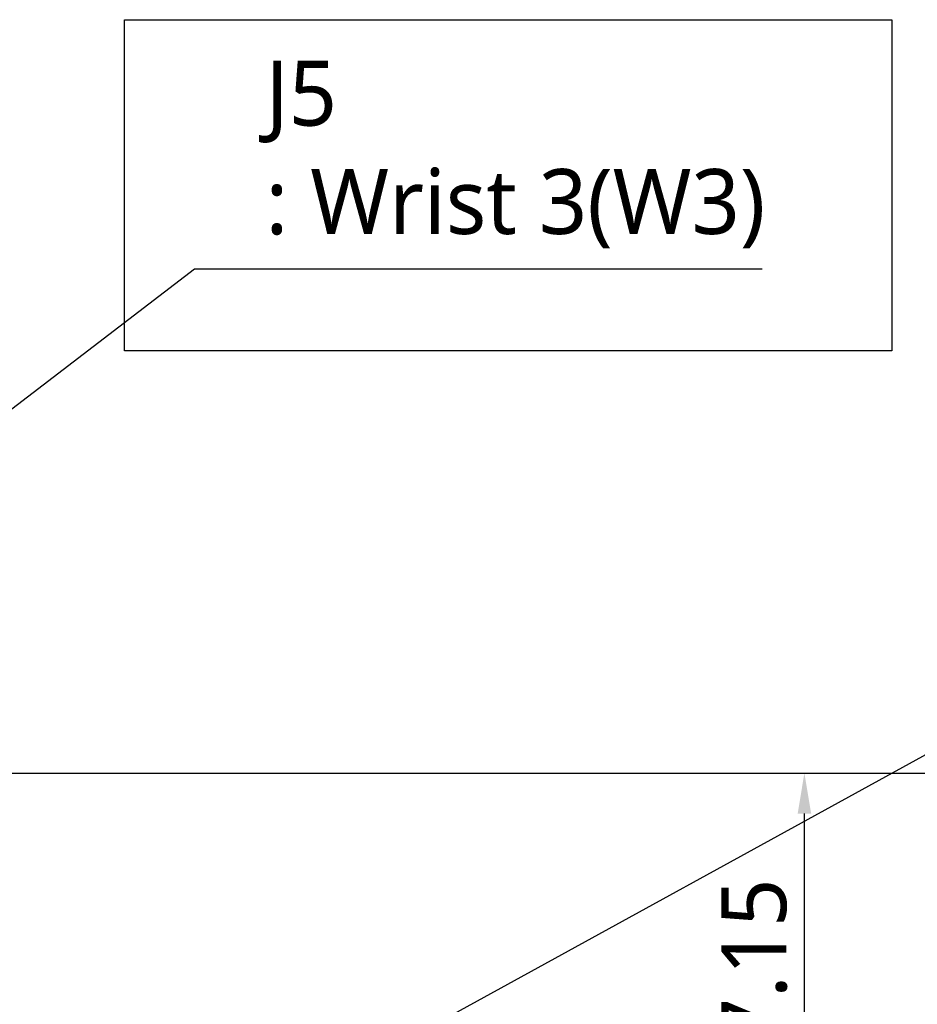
# Model space of a CAD drawing. Header units: millimetres. Extents: x 0 to 4378, y 0 to 2376.
# Tile 146 of 227: x 1694 to 1915, y 1700 to 1942. Entities that reach past the tile are written whole.
import ezdxf

# ---------------------------------------------------------------- set-up
doc = ezdxf.new("R2010")
doc.units = ezdxf.units.MM
doc.header["$LTSCALE"] = 0.2
doc.layers.add('05_Section Line', color=3, linetype='Continuous')
doc.styles.add('Rainbow-5.0 Style', font='malgunsl.ttf')
doc.dimstyles.new('Rainbow-5.0 Style', dxfattribs={"dimtxt": 4, "dimasz": 2.5, "dimexe": 1, "dimexo": 1, "dimgap": 1, "dimtad": 1, "dimdsep": 46, "dimtxsty": 'Rainbow-5.0 Style', "dimcen": 0, "dimclrd": 251, "dimclre": 251, "dimclrt": 7, "dimazin": 3, "dimtp": 0.1, "dimtm": 0.1, "dimtfac": 0.61, "dimtmove": 0, "dimatfit": 3, "dimfxl": 1, "dimlwd": -1, "dimlwe": -1, "dimarcsym": 1})

# ---------------------------------------------------------------- blocks, each defined once
blk = doc.blocks.new('*D127')
at = {"color": 251, "linetype": 'ByBlock', "transparency": 16777216}
for p, q in [((1638.55, 1756.68), (1891.38, 1756.68)), ((1887.38, 1649.53), (1887.38, 1746.68)), ((1755.7, 1639.53), (1891.38, 1639.53))]:
    blk.add_line(p, q, dxfattribs=at)
at = {"color": 251, "transparency": 16777216}
for points in [[(1885.72, 1746.68), (1889.05, 1746.68), (1887.38, 1756.68)], [(1885.72, 1649.53), (1889.05, 1649.53), (1887.38, 1639.53)]]:
    blk.add_solid(points, dxfattribs=at)
at = {"layer": 'Defpoints', "color": 0, "transparency": 16777216}
for p in [(1634.55, 1756.68), (1887.38, 1756.68), (1751.7, 1639.53)]:
    blk.add_point(p, dxfattribs=at)
at = {"color": 7, "transparency": 16777216, "insert": (1875.07, 1698.11), "char_height": 16, "attachment_point": 5, "rotation": 90, "style": 'Rainbow-5.0 Style'}
blk.add_mtext('117.15', dxfattribs=at)
blk = doc.blocks.new('*D128')
at = {"color": 251, "linetype": 'ByBlock', "transparency": 16777216}
for p, q in [((1638.55, 1756.68), (1943.4, 1756.68)), ((1939.4, 1746.68), (1939.4, 866.68)), ((1814.42, 856.68), (1943.4, 856.68))]:
    blk.add_line(p, q, dxfattribs=at)
at = {"color": 251, "transparency": 16777216}
for points in [[(1937.74, 1746.68), (1941.07, 1746.68), (1939.4, 1756.68)], [(1937.74, 866.68), (1941.07, 866.68), (1939.4, 856.68)]]:
    blk.add_solid(points, dxfattribs=at)
at = {"layer": 'Defpoints', "color": 0, "transparency": 16777216}
for p in [(1634.55, 1756.68), (1810.42, 856.68), (1939.4, 856.68)]:
    blk.add_point(p, dxfattribs=at)
at = {"color": 7, "transparency": 16777216, "insert": (1927.12, 1306.68), "char_height": 16, "attachment_point": 5, "rotation": 90, "style": 'Rainbow-5.0 Style'}
blk.add_mtext('900', dxfattribs=at)

msp = doc.modelspace()

# ---------------------------------------------------------------- linework, layer by layer
at = {"layer": '05_Section Line'}
msp.add_lwpolyline([(1720.009, 1942.192), (1908.919, 1942.192), (1908.919, 1860.606), (1720.009, 1860.606)], close=True, dxfattribs=at)

# ---------------------------------------------------------------- texts
at = {"color": 7, "insert": (1754.729, 1885.88), "char_height": 16, "attachment_point": 7, "style": 'Rainbow-5.0 Style'}
msp.add_mtext('J5\\P: Wrist 3(W3)', dxfattribs=at)

# ---------------------------------------------------------------- dimensions: what is measured, and where the dimension line sits
for base, p1, p2, picture, middle in [((1887.384, 1756.684), (1751.697, 1639.534), (1634.547, 1756.684), '*D127', (1875.069, 1698.109)), ((1939.402, 856.684), (1634.547, 1756.684), (1810.421, 856.684), '*D128', (1927.125, 1306.684))]:
    dim = msp.add_linear_dim(base=base, p1=p1, p2=p2, angle=90, dimstyle='Rainbow-5.0 Style', override={"dimscale": 4, "dimtol": 0, "dimlim": 0, "dimtp": 0.1, "dimtm": 0.1, "dimtfac": 0.61, "dimtdec": 2, "dimtolj": 0, "dimtzin": 8})
    dim.commit()
    dim.dimension.update_dxf_attribs({"geometry": picture, "text_midpoint": middle})

# ---------------------------------------------------------------- leaders
at = {"annotation_type": 0, "has_hookline": 1, "hookline_direction": 0}
for points, text_width in [([(1577.15, 1758.084), (1737.229, 1880.88), (1749.729, 1880.88)], 122.213), ([(1695.706, 1639.534), (1982.678, 1797.22), (1995.178, 1797.22)], 115.187)]:
    msp.add_leader(points, dimstyle='Rainbow-5.0 Style', override={"dimscale": 5, "dimgap": 1, "dimtad": 1}, dxfattribs=dict(at, text_width=text_width))

doc.saveas('drawing.dxf')
